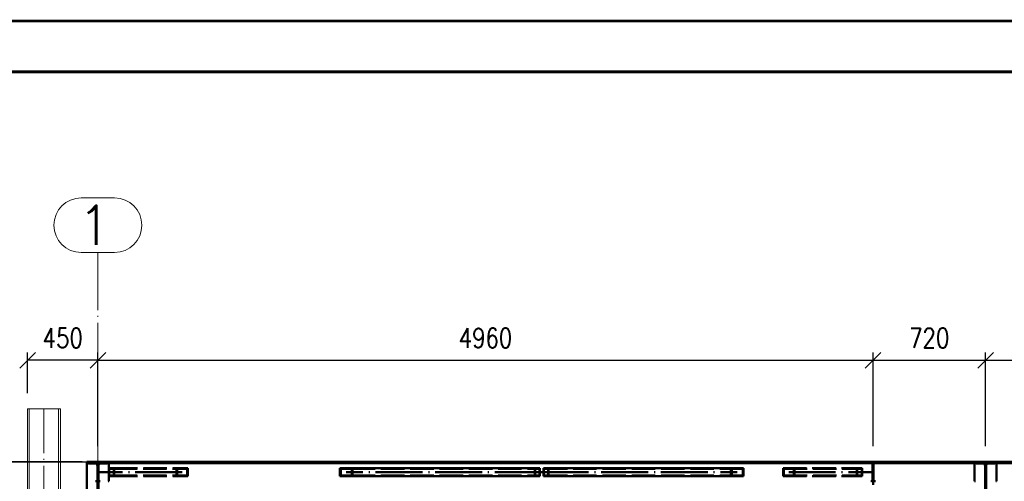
# Paper-space layout 'Layout1' of a CAD drawing. Extents: x -2 to 1243, y -36 to 596.
# Tile 55 of 132: x 61 to 187, y 535 to 594. Entities that reach past the tile are written whole.
import ezdxf
from ezdxf.enums import TextEntityAlignment as Align

# ---------------------------------------------------------------- set-up
doc = ezdxf.new("R2010")
doc.units = 0
for name, pattern in [('ACAD_ISO02W100', [15, 12, -3]), ('ACAD_ISO04W100', [30.5, 24, -3, 0.5, -3]), ('HP_01_CER_B', [8, 5, -1, 1, -1])]:
    doc.linetypes.add(name, pattern=pattern)
doc.layers.get('0').update_dxf_attribs({"linetype": 'CONTINUOUS'})
doc.layers.get('DEFPOINTS').update_dxf_attribs({"color": 132, "linetype": 'CONTINUOUS'})
doc.layers.add('AS_INS_ON', color=7, linetype='CONTINUOUS')
doc.layers.add('RAMECEK_HP', color=251, linetype='CONTINUOUS')
for name, color, linetype, lineweight in [('SS_1.ET-HALA_TaO-RASTR', 7, 'HP_01_CER_B', 13), ('SS_1.ET-HALA_TaO-SLOUP', 9, 'CONTINUOUS', 13), ('SS_2.ET-HALA_TaO-VESTAVBA_A1÷B2-VAZBA2', 51, 'CONTINUOUS', 50), ('SS_KOTY', 3, 'CONTINUOUS', 25), ('SS_SRAFY', 8, 'CONTINUOUS', 18)]:
    doc.layers.add(name, color=color, linetype=linetype, lineweight=lineweight)
doc.styles.add('ROMANS', font='romans.shx', dxfattribs={"width": 0.8})
doc.styles.add('romans.shx', font='romans.shx', dxfattribs={"height": 5})
doc.linetypes.add('ZIGZAG', pattern='A,0.00254,-5.08,[131,ltypeshp.shx,S=5.08,R=0,X=-5.08,Y=0],-10.16,[131,ltypeshp.shx,S=5.08,R=180,X=5.08,Y=0],-5.08', length=20.32254)
doc.dimstyles.new('A-1_(2.5)_50AS', dxfattribs={"dimtxt": 2.5, "dimasz": 2, "dimexe": 1, "dimexo": 2, "dimgap": 0, "dimtad": 0, "dimdec": 1, "dimlfac": 50, "dimrnd": 1, "dimtxsty": 'ROMANS', "dimblk1": 'OBLIQUE', "dimblk2": 'OBLIQUE', "dimsah": 1, "dimcen": 2, "dimclrd": 256, "dimclre": 256, "dimclrt": 256, "dimadec": 1, "dimazin": 2, "dimtfac": 0.714286, "dimtdec": 1, "dimtmove": 0, "dimatfit": 3, "dimldrblk": 'OPEN', "dimfxl": 1, "dimtvp": 1.142857, "dimtfill": 1, "dimtolj": 1, "dimlwd": -1, "dimlwe": -1, "dimarcsym": 0})
pattern_1 = [(45, (184.611103, 337.56082), (-0.04490128, 0.04490128), [])]

# ---------------------------------------------------------------- blocks, each defined once
blk = doc.blocks.new('*U6')
at = {"layer": 'RAMECEK_HP', "lineweight": 35, "const_width": 0.35}
for points in [[(0, 594), (0, 0), (1051, 0), (1051, 594)], [(6.5, 587.5), (6.5, 6.5), (1044.5, 6.5), (1044.5, 587.5)]]:
    blk.add_lwpolyline(points, close=True, dxfattribs=at)
at = {"layer": 'DEFPOINTS', "style": 'ROMANS', "width": 0.8}
blk.add_attdef('TISK', text='', height=10, dxfattribs=at).set_placement((1051, -33), align=Align.RIGHT)
blk = doc.blocks.new('_Oblique')
at = {"color": 0, "linetype": 'ByBlock', "lineweight": -2}
blk.add_line((-0.5, -0.5), (0.5, 0.5), dxfattribs=at)
blk = doc.blocks.new('*D20')
at = {"layer": 'DEFPOINTS', "color": 0, "transparency": 16777216}
for p in [(170.21, 550.57), (71.01, 537.56, 14406), (170.21, 537.56, 14406)]:
    blk.add_point(p, dxfattribs=at)
at = {"layer": 'SS_KOTY', "transparency": 16777216}
for p, q in [((71.01, 539.56), (71.01, 551.57)), ((170.21, 539.56), (170.21, 551.57)), ((71.01, 550.57), (170.21, 550.57))]:
    blk.add_line(p, q, dxfattribs=at)
at = {"layer": 'SS_KOTY', "transparency": 16777216, "xscale": 2, "yscale": 2, "zscale": 2, "rotation": 180}
blk.add_blockref('_Oblique', (71.01, 550.57), dxfattribs=at)
at = {"layer": 'SS_KOTY', "transparency": 16777216, "xscale": 2, "yscale": 2, "zscale": 2}
blk.add_blockref('_Oblique', (170.21, 550.57), dxfattribs=at)
at = {"layer": 'SS_KOTY', "transparency": 16777216, "insert": (120.61, 553.43), "char_height": 2.5, "attachment_point": 5, "style": 'ROMANS', "bg_fill": 3, "box_fill_scale": 1.1, "bg_fill_color": 256, "bg_fill_true_color": 13158600, "bg_fill_transparency": 0}
blk.add_mtext('\\A1;4960', dxfattribs=at)
blk = doc.blocks.new('_OPEN')
at = {"color": 0, "linetype": 'ByBlock'}
for p, q in [((-1, 0.167), (0, 0)), ((0, 0), (-1, -0.167)), ((0, 0), (-1, 0))]:
    blk.add_line(p, q, dxfattribs=at)
blk = doc.blocks.new('*D21')
at = {"layer": 'DEFPOINTS', "color": 0, "transparency": 16777216}
for p in [(184.61, 550.57), (170.21, 537.56, 14406), (184.61, 537.56, 14406)]:
    blk.add_point(p, dxfattribs=at)
at = {"layer": 'SS_KOTY', "transparency": 16777216}
for p, q in [((170.21, 539.56), (170.21, 551.57)), ((184.61, 539.56), (184.61, 551.57)), ((170.21, 550.57), (184.61, 550.57))]:
    blk.add_line(p, q, dxfattribs=at)
at = {"layer": 'SS_KOTY', "transparency": 16777216, "xscale": 2, "yscale": 2, "zscale": 2, "rotation": 180}
blk.add_blockref('_Oblique', (170.21, 550.57), dxfattribs=at)
at = {"layer": 'SS_KOTY', "transparency": 16777216, "xscale": 2, "yscale": 2, "zscale": 2}
blk.add_blockref('_Oblique', (184.61, 550.57), dxfattribs=at)
at = {"layer": 'SS_KOTY', "transparency": 16777216, "insert": (177.41, 553.43), "char_height": 2.5, "attachment_point": 5, "style": 'ROMANS', "bg_fill": 3, "box_fill_scale": 1.1, "bg_fill_color": 256, "bg_fill_true_color": 13158600, "bg_fill_transparency": 0}
blk.add_mtext('\\A1;720', dxfattribs=at)
blk = doc.blocks.new('*D22')
at = {"layer": 'DEFPOINTS', "color": 0, "transparency": 16777216}
for p in [(298.21, 550.57), (184.61, 537.56, 14406), (298.21, 537.56, 14406)]:
    blk.add_point(p, dxfattribs=at)
at = {"layer": 'SS_KOTY', "transparency": 16777216}
for p, q in [((184.61, 539.56), (184.61, 551.57)), ((298.21, 539.56), (298.21, 551.57)), ((184.61, 550.57), (298.21, 550.57))]:
    blk.add_line(p, q, dxfattribs=at)
at = {"layer": 'SS_KOTY', "transparency": 16777216, "xscale": 2, "yscale": 2, "zscale": 2, "rotation": 180}
blk.add_blockref('_Oblique', (184.61, 550.57), dxfattribs=at)
at = {"layer": 'SS_KOTY', "transparency": 16777216, "xscale": 2, "yscale": 2, "zscale": 2}
blk.add_blockref('_Oblique', (298.21, 550.57), dxfattribs=at)
at = {"layer": 'SS_KOTY', "transparency": 16777216, "insert": (241.41, 553.43), "char_height": 2.5, "attachment_point": 5, "style": 'ROMANS', "bg_fill": 3, "box_fill_scale": 1.1, "bg_fill_color": 256, "bg_fill_true_color": 13158600, "bg_fill_transparency": 0}
blk.add_mtext('\\A1;5680', dxfattribs=at)
blk = doc.blocks.new('*D25')
at = {"layer": 'DEFPOINTS', "color": 0, "transparency": 16777216}
for p in [(62.01, 550.57), (62.01, 544.36, 14417.2), (71.01, 537.56, 14406)]:
    blk.add_point(p, dxfattribs=at)
at = {"layer": 'SS_KOTY', "transparency": 16777216}
for p, q in [((62.01, 546.36), (62.01, 551.57)), ((71.01, 539.56), (71.01, 551.57)), ((71.01, 550.57), (62.01, 550.57))]:
    blk.add_line(p, q, dxfattribs=at)
at = {"layer": 'SS_KOTY', "transparency": 16777216, "xscale": 2, "yscale": 2, "zscale": 2, "rotation": 180}
blk.add_blockref('_Oblique', (62.01, 550.57), dxfattribs=at)
at = {"layer": 'SS_KOTY', "transparency": 16777216, "xscale": 2, "yscale": 2, "zscale": 2}
blk.add_blockref('_Oblique', (71.01, 550.57), dxfattribs=at)
at = {"layer": 'SS_KOTY', "transparency": 16777216, "insert": (66.51, 553.43), "char_height": 2.5, "attachment_point": 5, "style": 'ROMANS', "bg_fill": 3, "box_fill_scale": 1.1, "bg_fill_color": 256, "bg_fill_true_color": 13158600, "bg_fill_transparency": 0}
blk.add_mtext('\\A1;450', dxfattribs=at)
blk = doc.blocks.new('*D30')
at = {"layer": 'DEFPOINTS', "color": 0, "transparency": 16777216}
for p in [(52.08, 537.56), (71.01, 537.56, 14406), (68.61, 460.76, 14408.2)]:
    blk.add_point(p, dxfattribs=at)
at = {"layer": 'SS_KOTY', "transparency": 16777216}
for p, q in [((69.01, 537.56), (51.08, 537.56)), ((52.08, 460.76), (52.08, 537.56)), ((66.61, 460.76), (51.08, 460.76))]:
    blk.add_line(p, q, dxfattribs=at)
at = {"layer": 'SS_KOTY', "transparency": 16777216, "xscale": 2, "yscale": 2, "zscale": 2}
for p, rotation in [((52.08, 537.56), 90), ((52.08, 460.76), 270)]:
    blk.add_blockref('_Oblique', p, dxfattribs=dict(at, rotation=rotation))
at = {"layer": 'SS_KOTY', "transparency": 16777216, "insert": (49.22, 499.16), "char_height": 2.5, "attachment_point": 5, "rotation": 90, "style": 'ROMANS', "bg_fill": 3, "box_fill_scale": 1.1, "bg_fill_color": 256, "bg_fill_true_color": 13158600, "bg_fill_transparency": 0}
blk.add_mtext('\\A1;3840', dxfattribs=at)

psp = doc.layouts.get("Layout1")

# ---------------------------------------------------------------- linework, layer by layer
at = {"layer": 'SS_1.ET-HALA_TaO-RASTR', "linetype": 'Continuous', "ltscale": 0.25}
for p, q in [((73.1421, 571.3628), (68.8802, 571.3628)), ((68.8802, 564.3628), (73.1421, 564.3628))]:
    psp.add_line(p, q, dxfattribs=at)
at = {"layer": 'SS_1.ET-HALA_TaO-RASTR', "linetype": 'ACAD_ISO04W100', "ltscale": 0.25}
psp.add_line((71.0111, 559.3628), (71.0111, 564.3628), dxfattribs=at)
at = {"layer": 'SS_1.ET-HALA_TaO-RASTR', "linetype": 'Continuous', "ltscale": 0.25}
for centre, start, end in [((68.8802, 567.8628), 90, 270), ((73.1421, 567.8628), 270, 90)]:
    psp.add_arc(centre, 3.5, start, end, dxfattribs=at)
at = {"layer": 'SS_2.ET-HALA_TaO-VESTAVBA_A1÷B2-VAZBA2', "color": 3, "linetype": 'ACAD_ISO02W100', "ltscale": 0.25}
for p, q in [((72.4111, 536.7408), (73.0911, 536.7408)), ((72.4111, 535.7408), (73.0911, 535.7408)), ((72.4519, 536.6808), (73.0503, 536.6808)), ((72.4519, 536.6808), (72.4519, 535.8008)), ((72.4519, 535.8008), (73.0503, 535.8008)), ((73.0503, 536.6808), (82.4408, 536.6808)), ((73.0503, 536.6808), (73.0503, 535.8008)), ((73.0503, 535.8008), (82.4408, 535.8008)), ((73.0911, 536.7408), (82.529, 536.7408)), ((73.0911, 536.7408), (73.0911, 535.7408)), ((73.0911, 535.7408), (82.529, 535.7408)), ((81.0584, 535.7408), (81.0584, 536.7408)), ((81.1467, 535.8008), (81.1467, 536.6808)), ((82.4408, 535.8008), (82.4408, 536.6808)), ((82.529, 535.7408), (82.529, 536.7408)), ((103.4938, 536.6808), (127.5284, 536.6808)), ((103.4938, 535.8008), (127.5284, 535.8008)), ((126.9415, 535.7408), (126.9415, 536.7408)), ((126.9789, 535.8008), (126.9789, 536.6808)), ((127.5284, 535.8008), (127.5284, 536.6808)), ((128.0939, 536.6808), (152.1284, 536.6808)), ((128.0939, 536.6808), (128.0939, 535.8008)), ((128.0939, 535.8008), (152.1284, 535.8008)), ((128.6433, 536.6808), (128.6433, 535.8008)), ((128.6808, 536.7408), (128.6808, 535.7408)), ((158.6932, 536.7408), (168.1311, 536.7408)), ((158.6932, 536.7408), (158.6932, 535.7408)), ((158.6932, 535.7408), (168.1311, 535.7408)), ((158.7814, 536.6808), (168.1719, 536.6808)), ((158.7814, 536.6808), (158.7814, 535.8008)), ((158.7814, 535.8008), (168.1719, 535.8008)), ((160.0756, 536.6808), (160.0756, 535.8008)), ((160.1638, 536.7408), (160.1638, 535.7408)), ((168.1311, 536.7408), (168.8111, 536.7408)), ((168.1311, 535.7408), (168.1311, 536.7408)), ((168.1311, 535.7408), (168.8111, 535.7408)), ((168.1719, 536.6808), (168.7703, 536.6808)), ((168.1719, 535.8008), (168.1719, 536.6808)), ((168.1719, 535.8008), (168.7703, 535.8008)), ((168.7703, 535.8008), (168.7703, 536.6808)), ((168.8111, 535.7408), (168.8111, 536.7408)), ((72.3818, 535.0708), (72.3111, 535.0708)), ((72.4111, 535.0708), (72.3818, 535.0708)), ((170.1523, 535.3015), (170.1424, 535.2308)), ((170.1424, 535.2308), (170.2798, 535.2308)), ((170.1561, 535.3108), (170.1523, 535.3015)), ((170.2661, 535.3308), (170.1561, 535.3308)), ((170.1561, 535.3108), (170.1561, 535.3308)), ((170.2661, 535.3308), (170.2661, 535.3108)), ((170.27, 535.3015), (170.2661, 535.3108)), ((170.2798, 535.2308), (170.27, 535.3015)), ((183.2404, 535.0708), (183.2111, 535.0708)), ((183.3111, 535.0708), (183.2404, 535.0708)), ((185.9818, 535.0708), (185.9111, 535.0708)), ((186.0111, 535.0708), (185.9818, 535.0708))]:
    psp.add_line(p, q, dxfattribs=at)
at = {"layer": 'SS_2.ET-HALA_TaO-VESTAVBA_A1÷B2-VAZBA2', "color": 1, "linetype": 'Continuous', "ltscale": 0.25}
for p, q in [((101.9883, 536.7408), (102.0844, 536.7408)), ((101.9883, 536.7408), (101.9883, 535.7408)), ((101.9883, 535.7408), (103.5899, 535.7408)), ((102.0844, 536.7408), (103.5899, 536.7408)), ((102.0844, 536.6808), (103.4938, 536.6808)), ((102.0844, 536.6808), (102.0844, 535.8008)), ((102.0844, 535.8008), (103.4938, 535.8008)), ((103.4938, 536.6808), (103.4938, 535.8008)), ((103.5899, 536.7408), (127.5658, 536.7408)), ((103.5899, 536.7408), (103.5899, 535.7408)), ((103.5899, 535.7408), (127.5658, 535.7408)), ((127.5658, 535.7408), (127.5658, 536.7408)), ((128.0564, 536.7408), (152.0323, 536.7408)), ((128.0564, 536.7408), (128.0564, 535.7408)), ((128.0564, 535.7408), (152.0323, 535.7408)), ((152.0323, 536.7408), (153.634, 536.7408)), ((152.0323, 535.7408), (152.0323, 536.7408)), ((152.0323, 535.7408), (153.634, 535.7408)), ((152.1284, 536.6808), (153.5379, 536.6808)), ((152.1284, 535.8008), (152.1284, 536.6808)), ((152.1284, 535.8008), (153.5379, 535.8008)), ((153.5379, 535.8008), (153.5379, 536.6808)), ((153.634, 535.7408), (153.634, 536.7408))]:
    psp.add_line(p, q, dxfattribs=at)
at = {"layer": 'SS_2.ET-HALA_TaO-VESTAVBA_A1÷B2-VAZBA2', "color": 7, "linetype": 'ACAD_ISO04W100', "ltscale": 0.25}
for p, q in [((127.8111, 536.2408), (102.7891, 536.2408)), ((127.8111, 536.2408), (152.8331, 536.2408)), ((159.4285, 536.2408), (170.2111, 536.2408))]:
    psp.add_line(p, q, dxfattribs=at)
at = {"layer": 'SS_2.ET-HALA_TaO-VESTAVBA_A1÷B2-VAZBA2', "color": 3, "linetype": 'ACAD_ISO02W100', "ltscale": 0.25, "extrusion": (-1.88363e-13, 4.54809e-13, -1)}
psp.add_arc((-169.9161, 535.3108), 0.24, 180, 270, dxfattribs=at)
at = {"layer": 'SS_2.ET-HALA_TaO-VESTAVBA_A1÷B2-VAZBA2', "color": 3, "linetype": 'ACAD_ISO02W100', "ltscale": 0.25, "extrusion": (4.54747e-13, 1.88424e-13, -1)}
psp.add_arc((-170.5061, 535.3108), 0.24, 270, 360, dxfattribs=at)

# ---------------------------------------------------------------- block references
at = {"layer": 'RAMECEK_HP'}
psp.add_blockref('*U6', (0, 0), dxfattribs=at)

# ---------------------------------------------------------------- texts
at = {"layer": 'SS_1.ET-HALA_TaO-RASTR', "color": 7, "style": 'romans.shx'}
psp.add_text('1', height=5, dxfattribs=at).set_placement((68.4413, 565.3628))

# ---------------------------------------------------------------- next in the draw order: dimensions: what is measured, and where the dimension line sits
at = {"layer": 'SS_KOTY'}
dim = psp.add_linear_dim(base=(170.2111, 550.5736), p1=(71.0111, 537.5608, 14406), p2=(170.2111, 537.5608, 14406), dimstyle='A-1_(2.5)_50AS', dxfattribs=at)
dim.commit()
dim.dimension.update_dxf_attribs({"geometry": '*D20', "text_midpoint": (120.6111, 553.4307)})

# ---------------------------------------------------------------- next in the draw order: dimensions: what is measured, and where the dimension line sits
for base, p1, p2, picture, middle in [((62.0111, 550.5736), (71.0111, 537.5608, 14406), (62.0111, 544.3638, 14417.2), '*D25', (66.5111, 553.4307)), ((184.6111, 550.5736), (170.2111, 537.5608, 14406), (184.6111, 537.5608, 14406), '*D21', (177.4111, 553.4307))]:
    dim = psp.add_linear_dim(base=base, p1=p1, p2=p2, dimstyle='A-1_(2.5)_50AS', override={"dimtmove": 1}, dxfattribs=at)
    dim.commit()
    dim.dimension.update_dxf_attribs({"geometry": picture, "text_midpoint": middle})

# ---------------------------------------------------------------- next in the draw order: linework, layer by layer
at = {"layer": 'SS_1.ET-HALA_TaO-RASTR', "linetype": 'ACAD_ISO04W100', "ltscale": 0.25}
psp.add_line((71.0111, 549.3638), (71.0111, 559.3628), dxfattribs=at)
at = {"layer": 'SS_1.ET-HALA_TaO-SLOUP', "color": 9, "linetype": 'ZIGZAG', "ltscale": 0.25}
psp.add_line((66.2111, 544.3638), (62.0111, 544.3638), dxfattribs=at)
at = {"layer": 'SS_2.ET-HALA_TaO-VESTAVBA_A1÷B2-VAZBA2', "color": 1, "linetype": 'Continuous', "ltscale": 0.25}
for p, q in [((72.4111, 537.5608), (72.2111, 537.5608)), ((72.2111, 537.3648), (72.2111, 537.5608)), ((72.4111, 537.5608), (72.4111, 537.3908)), ((72.4111, 537.3908), (72.4111, 535.0708))]:
    psp.add_line(p, q, dxfattribs=at)
at = {"layer": 'SS_2.ET-HALA_TaO-VESTAVBA_A1÷B2-VAZBA2', "color": 3, "linetype": 'ACAD_ISO02W100', "ltscale": 0.25}
for p, q in [((72.3111, 537.3908), (72.3111, 537.5608)), ((72.3111, 537.3908), (72.3818, 537.3908)), ((72.3818, 537.3908), (72.4111, 537.3908)), ((168.8111, 537.3908), (168.8111, 537.5608)), ((170.1424, 537.2308), (170.1523, 537.1601)), ((170.2798, 537.2308), (170.1424, 537.2308)), ((170.1523, 537.1601), (170.1561, 537.1508)), ((170.1561, 537.1308), (170.1561, 537.1508)), ((170.1561, 537.1308), (170.2661, 537.1308)), ((170.1561, 535.3308), (170.1561, 537.1308)), ((170.2661, 537.1508), (170.27, 537.1601)), ((170.2661, 537.1508), (170.2661, 537.1308)), ((170.2661, 537.1308), (170.2661, 535.3308)), ((170.27, 537.1601), (170.2798, 537.2308)), ((171.6111, 537.3908), (171.6111, 537.5608))]:
    psp.add_line(p, q, dxfattribs=at)
at = {"layer": 'SS_2.ET-HALA_TaO-VESTAVBA_A1÷B2-VAZBA2', "color": 7, "linetype": 'ACAD_ISO04W100', "ltscale": 0.25}
psp.add_line((170.2111, 458.3608), (170.2111, 537.5608), dxfattribs=at)
at = {"layer": 'SS_2.ET-HALA_TaO-VESTAVBA_A1÷B2-VAZBA2', "color": 3, "linetype": 'ACAD_ISO02W100', "ltscale": 0.25, "extrusion": (-1.88363e-13, -4.54686e-13, -1)}
psp.add_arc((-169.9161, 537.1508), 0.24, 90, 180, dxfattribs=at)
at = {"layer": 'SS_2.ET-HALA_TaO-VESTAVBA_A1÷B2-VAZBA2', "color": 3, "linetype": 'ACAD_ISO02W100', "ltscale": 0.25, "extrusion": (7.41512e-13, 9.84633e-14, -1)}
psp.add_arc((-170.5061, 537.1508), 0.24, 0, 90, dxfattribs=at)

# ---------------------------------------------------------------- next in the draw order: dimensions: what is measured, and where the dimension line sits
at = {"layer": 'SS_KOTY'}
dim = psp.add_linear_dim(base=(298.2111, 550.5736), p1=(184.6111, 537.5608, 14406), p2=(298.2111, 537.5608, 14406), dimstyle='A-1_(2.5)_50AS', override={"dimtmove": 1}, dxfattribs=at)
dim.commit()
dim.dimension.update_dxf_attribs({"geometry": '*D22', "text_midpoint": (241.4111, 553.4307)})
dim = psp.add_linear_dim(base=(52.0821, 537.5608), p1=(68.6111, 460.7608, 14408.2), p2=(71.0111, 537.5608, 14406), angle=90, dimstyle='A-1_(2.5)_50AS', override={"dimtmove": 1}, dxfattribs=at)
dim.commit()
dim.dimension.update_dxf_attribs({"geometry": '*D30', "text_midpoint": (49.225, 499.1608)})

# ---------------------------------------------------------------- next in the draw order: hatches: boundary and pattern name
at = {"layer": 'SS_SRAFY'}
h = psp.add_hatch(dxfattribs=at)
h.set_pattern_fill('ANSI31', color=5, scale=0.02, style=0)
h.set_pattern_definition(pattern_1)
h.paths.add_polyline_path([(69.8111, 532.9568), (69.8111, 532.7608), (72.2111, 532.7608), (72.2111, 532.9568), (71.3731, 532.9568, -0.41421356), (71.0731, 533.2568), (71.0731, 537.0648, -0.41421356), (71.3731, 537.3648), (72.2111, 537.3648), (72.2111, 537.5608), (69.8111, 537.5608), (69.8111, 537.3648), (70.6491, 537.3648, -0.41421356), (70.9491, 537.0648), (70.9491, 533.2568, -0.41421356), (70.6491, 532.9568)], flags=0)
h = psp.add_hatch(dxfattribs=at)
h.set_pattern_fill('ANSI31', color=5, scale=0.02, style=0)
h.set_pattern_definition(pattern_1)
h.paths.add_polyline_path([(183.4111, 532.9568), (183.4111, 532.7608), (185.8111, 532.7608), (185.8111, 532.9568), (184.9731, 532.9568, -0.41421356), (184.6731, 533.2568), (184.6731, 537.0648, -0.41421356), (184.9731, 537.3648), (185.8111, 537.3648), (185.8111, 537.5608), (183.4111, 537.5608), (183.4111, 537.3648), (184.2491, 537.3648, -0.41421356), (184.5491, 537.0648), (184.5491, 533.2568, -0.41421356), (184.2491, 532.9568)], flags=0)

# ---------------------------------------------------------------- next in the draw order: linework, layer by layer
at = {"layer": 'AS_INS_ON', "color": 3}
psp.add_line((40.0821, 537.5608), (71.0068, 537.5608), dxfattribs=at)
at = {"layer": 'SS_1.ET-HALA_TaO-RASTR', "linetype": 'ACAD_ISO04W100', "ltscale": 0.25}
psp.add_line((71.0111, 337.5608), (71.0111, 549.3638), dxfattribs=at)
at = {"layer": 'SS_1.ET-HALA_TaO-SLOUP', "color": 5, "linetype": 'Continuous', "ltscale": 0.25}
for p, q in [((62.0111, 544.3638), (62.0111, 506.7608)), ((62.2311, 544.3638), (62.2311, 507.0863)), ((65.9911, 544.3638), (65.9911, 337.5608)), ((66.2111, 544.3638), (66.2111, 337.5608))]:
    psp.add_line(p, q, dxfattribs=at)
at = {"layer": 'SS_1.ET-HALA_TaO-SLOUP', "color": 9, "linetype": 'ACAD_ISO04W100', "ltscale": 0.25}
psp.add_line((64.1111, 317.5608), (64.1111, 544.3638), dxfattribs=at)
at = {"layer": 'SS_2.ET-HALA_TaO-VESTAVBA_A1÷B2-VAZBA2', "color": 1, "linetype": 'Continuous', "ltscale": 0.25}
for p, q in [((69.8111, 537.5608), (69.6111, 537.5608)), ((69.6111, 537.5608), (69.6111, 525.5622)), ((72.2111, 537.5608), (69.8111, 537.5608)), ((69.8111, 537.5608), (69.8111, 537.3648)), ((69.8111, 537.3648), (70.6491, 537.3648)), ((70.9491, 537.0648), (70.9491, 533.2568)), ((71.0731, 533.2568), (71.0731, 537.0648)), ((71.3731, 537.3648), (72.2111, 537.3648)), ((183.2111, 537.5608), (72.4111, 537.5608)), ((72.4111, 537.3908), (183.2111, 537.3908)), ((183.4111, 537.5608), (183.2111, 537.5608)), ((183.2111, 537.5608), (183.2111, 537.3908)), ((183.2111, 537.3908), (183.2111, 535.0708)), ((185.8111, 537.5608), (183.4111, 537.5608)), ((183.4111, 537.5608), (183.4111, 537.3648)), ((183.4111, 537.3648), (184.2491, 537.3648)), ((184.5491, 537.0648), (184.5491, 533.2568)), ((184.6731, 533.2568), (184.6731, 537.0648)), ((184.9731, 537.3648), (185.8111, 537.3648)), ((186.0111, 537.5608), (185.8111, 537.5608)), ((185.8111, 537.3648), (185.8111, 537.5608)), ((296.8111, 537.5608), (186.0111, 537.5608)), ((186.0111, 537.5608), (186.0111, 537.3908)), ((186.0111, 537.3908), (186.0111, 535.0708)), ((186.0111, 537.3908), (296.8111, 537.3908))]:
    psp.add_line(p, q, dxfattribs=at)
at = {"layer": 'SS_2.ET-HALA_TaO-VESTAVBA_A1÷B2-VAZBA2', "color": 3, "linetype": 'ACAD_ISO02W100', "ltscale": 0.25}
for p, q in [((69.6111, 537.3908), (70.7161, 537.3908)), ((70.9561, 537.5608), (70.9561, 458.3608)), ((71.0661, 537.5608), (71.0661, 458.3608)), ((71.0661, 537.3908), (72.3111, 537.3908)), ((183.2111, 537.3908), (183.2404, 537.3908)), ((183.2404, 537.3908), (183.3111, 537.3908)), ((183.3111, 537.3908), (183.3111, 537.5608)), ((183.3111, 537.3908), (184.5561, 537.3908)), ((184.5561, 537.5608), (184.5561, 458.3608)), ((184.6661, 537.5608), (184.6661, 458.3608)), ((184.6661, 537.3908), (185.9111, 537.3908)), ((185.9111, 537.3908), (185.9111, 537.5608)), ((185.9111, 537.3908), (185.9818, 537.3908)), ((185.9818, 537.3908), (186.0111, 537.3908))]:
    psp.add_line(p, q, dxfattribs=at)
at = {"layer": 'SS_2.ET-HALA_TaO-VESTAVBA_A1÷B2-VAZBA2', "color": 7, "linetype": 'ACAD_ISO04W100', "ltscale": 0.25}
for p, q in [((71.0111, 458.3608), (71.0111, 537.5608)), ((184.6111, 537.5608), (71.0111, 537.5608)), ((184.6111, 458.3608), (184.6111, 537.5608)), ((298.2111, 537.5608), (184.6111, 537.5608)), ((81.7937, 536.2408), (71.0111, 536.2408))]:
    psp.add_line(p, q, dxfattribs=at)
at = {"layer": 'SS_2.ET-HALA_TaO-VESTAVBA_A1÷B2-VAZBA2', "color": 1, "linetype": 'Continuous', "ltscale": 0.25, "extrusion": (1.5069e-13, 3.63859e-13, -1)}
psp.add_arc((-70.6491, 537.0648), 0.3, 90, 180, dxfattribs=at)
at = {"layer": 'SS_2.ET-HALA_TaO-VESTAVBA_A1÷B2-VAZBA2', "color": 3, "linetype": 'ACAD_ISO02W100', "ltscale": 0.25, "extrusion": (1.25575e-13, 3.03226e-13, -1)}
psp.add_arc((-70.7161, 537.1508), 0.24, 90, 180, dxfattribs=at)
at = {"layer": 'SS_2.ET-HALA_TaO-VESTAVBA_A1÷B2-VAZBA2', "color": 3, "linetype": 'ACAD_ISO02W100', "ltscale": 0.25, "extrusion": (-3.03165e-13, 1.25636e-13, -1)}
psp.add_arc((-71.3061, 537.1508), 0.24, 0.011533, 90, dxfattribs=at)
at = {"layer": 'SS_2.ET-HALA_TaO-VESTAVBA_A1÷B2-VAZBA2', "color": 1, "linetype": 'Continuous', "ltscale": 0.25, "extrusion": (-1.21266e-13, 5.02912e-14, -1)}
psp.add_arc((-71.3731, 537.0648), 0.3, 0, 90, dxfattribs=at)
at = {"layer": 'SS_2.ET-HALA_TaO-VESTAVBA_A1÷B2-VAZBA2', "color": 1, "linetype": 'Continuous', "ltscale": 0.25, "extrusion": (1.0046e-13, 2.42593e-13, -1)}
psp.add_arc((-184.2491, 537.0648), 0.3, 90, 180, dxfattribs=at)
at = {"layer": 'SS_2.ET-HALA_TaO-VESTAVBA_A1÷B2-VAZBA2', "color": 1, "linetype": 'Continuous', "ltscale": 0.25, "extrusion": (0, 6.12323e-17, -1)}
psp.add_arc((-184.9731, 537.0648), 0.3, 0, 90, dxfattribs=at)
at = {"layer": 'SS_2.ET-HALA_TaO-VESTAVBA_A1÷B2-VAZBA2', "color": 3, "linetype": 'ACAD_ISO02W100', "ltscale": 0.25, "extrusion": (1.25575e-13, -3.03104e-13, -1)}
psp.add_arc((-70.7161, 535.3108), 0.24, 180, 270, dxfattribs=at)
at = {"layer": 'SS_2.ET-HALA_TaO-VESTAVBA_A1÷B2-VAZBA2', "color": 3, "linetype": 'ACAD_ISO02W100', "ltscale": 0.25, "extrusion": (-3.03165e-13, -1.25514e-13, -1)}
psp.add_arc((-71.3061, 535.3108), 0.24, 270, 359.988438, dxfattribs=at)

doc.saveas('drawing.dxf')
